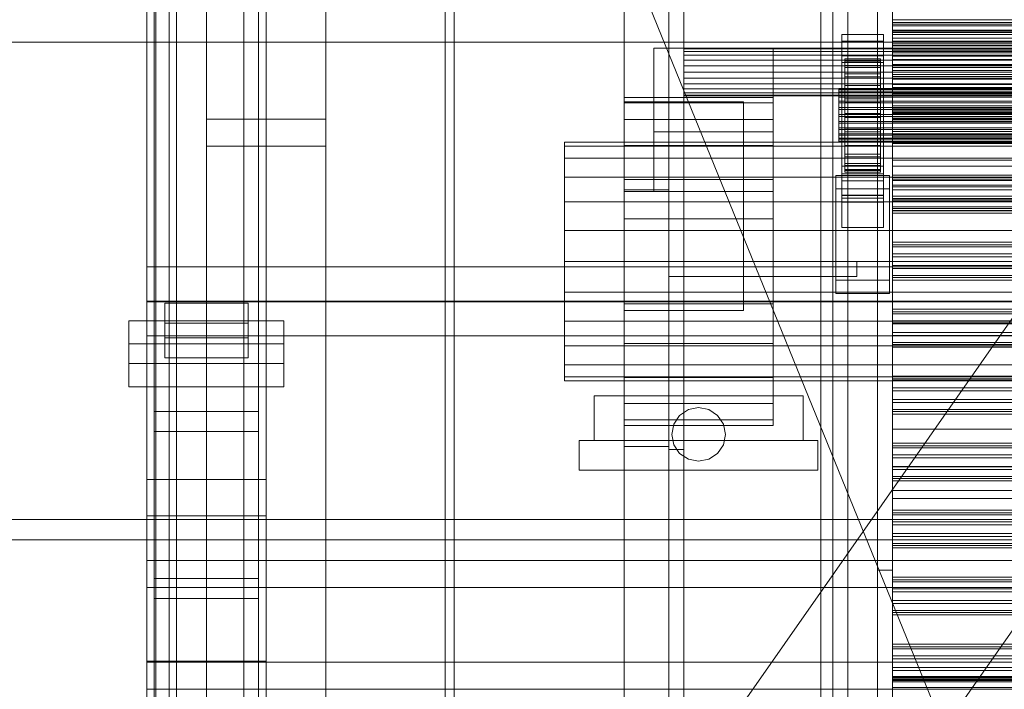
# Model space of a CAD drawing. Header units: millimetres. Extents: x -2233 to 61924, y -68080 to 6847.
# Tile 47 of 256: x -1543 to -1213, y -33657 to -33432. Entities that reach past the tile are written whole.
import ezdxf

# ---------------------------------------------------------------- set-up
doc = ezdxf.new("R2010")
doc.units = ezdxf.units.MM
for name, color, linetype, lineweight in [('COTAS_O', 1, 'Continuous', 0), ('frontal_C03', 7, 'Continuous', 0), ('frontal_dosificador', 7, 'Continuous', 0), ('frontal_secador', 7, 'Continuous', 0), ('frontal_tolva', 7, 'Continuous', 0)]:
    doc.layers.add(name, color=color, linetype=linetype, lineweight=lineweight)
doc.dimstyles.new('R19_100', dxfattribs={"dimtxt": 250, "dimasz": 150, "dimexe": 150, "dimexo": 80, "dimgap": 100, "dimtad": 1, "dimtih": 1, "dimtoh": 1, "dimdsep": 46, "dimcen": 0.09, "dimadec": 0, "dimazin": 0, "dimtfac": 1, "dimtdec": 4, "dimtofl": 0, "dimtmove": 0, "dimatfit": 3, "dimfxl": 1, "dimtolj": 1, "dimtzin": 0, "dimarcsym": 0})

# ---------------------------------------------------------------- blocks, each defined once
blk = doc.blocks.new('DIM_R28_51')
at = {"layer": 'COTAS_O'}
for p, q in [((-1725, -31700), (-1025, -31700)), ((-1025, -31700), (-1070, -31850)), ((-1025, -34400), (-1025, -31700)), ((-1025, -31700), (-980, -31850)), ((-1025, -34400), (-1070, -34250)), ((-1025, -34400), (-980, -34250)), ((-1725, -34400), (-1025, -34400))]:
    blk.add_line(p, q, dxfattribs=at)
blk.add_text('2700 O', height=250, rotation=90, dxfattribs=at).set_placement((-1125, -33050))
blk = doc.blocks.new('DIM_R28_52')
at = {"layer": 'COTAS_O'}
for p, q in [((-1725, -33700), (-1575, -33655)), ((1725, -33700), (1575, -33655)), ((-1725, -34400), (-1725, -33700)), ((-1725, -33700), (1725, -33700)), ((-1725, -33700), (-1575, -33745)), ((1725, -33700), (1575, -33745)), ((1725, -34400), (1725, -33700))]:
    blk.add_line(p, q, dxfattribs=at)
blk.add_text('3450 O', height=250, dxfattribs=at).set_placement((0, -33600))
blk = doc.blocks.new('DIM_R28_59')
at = {"layer": 'COTAS_O'}
for p, q in [((-1400, -33000), (-700, -33000)), ((-700, -33000), (-745, -33150)), ((-700, -36000), (-700, -33000)), ((-700, -33000), (-655, -33150)), ((-700, -36000), (-745, -35850)), ((-700, -36000), (-655, -35850)), ((-1400, -36000), (-700, -36000))]:
    blk.add_line(p, q, dxfattribs=at)
blk.add_text('3000 O', height=250, rotation=90, dxfattribs=at).set_placement((-800, -34500))

msp = doc.modelspace()

# ---------------------------------------------------------------- linework, layer by layer
at = {"layer": 'frontal_C03'}
for p, q in [((-1500, -34875.113), (-1500, -32314.944)), ((-1274, -34875.113), (-1274, -32314.944)), ((-1270, -32314.944), (-1270, -34875.113)), ((-1500, -32318.841), (-1500, -34879.011)), ((-1270, -34879.011), (-1270, -32318.841)), ((-1274, -32441.623), (-1274, -35001.792)), ((-1270, -35001.792), (-1270, -32441.623)), ((-1497, -35975), (-1497, -32996.942)), ((-1490, -35975), (-1490, -32996.942)), ((-1480, -33465.833), (-1480, -33118.927)), ((-1440, -33118.927), (-1440, -33465.833)), ((-1480, -33127.91), (-1480, -33474.816)), ((-1440, -33474.816), (-1440, -33127.91)), ((-1497, -35975), (-1497, -33266.434)), ((-1490, -35975), (-1490, -33266.434)), ((-1500, -33547.668), (-1500, -33278.176)), ((-1460, -33278.176), (-1460, -33547.668)), ((-1492.5, -33879.447), (-1492.5, -33284.487)), ((-1467.5, -33284.487), (-1467.5, -33879.447)), ((-1497.5, -33619.765), (-1497.5, -33294.297)), ((-1462.5, -33294.297), (-1462.5, -33619.765)), ((-1497.5, -33626.502), (-1497.5, -33301.034)), ((-1462.5, -33626.502), (-1462.5, -33301.034)), ((-1492.5, -33905.804), (-1492.5, -33310.844)), ((-1467.5, -33905.804), (-1467.5, -33310.844)), ((-1500, -33586.646), (-1500, -33317.154)), ((-1460, -33586.646), (-1460, -33317.154)), ((-1500, -33598.772), (-1500, -33329.281)), ((-1460, -33329.281), (-1460, -33598.772)), ((-1500, -33647.495), (-1500, -33378.004)), ((-1460, -33647.495), (-1460, -33378.004)), ((-1480, -33735.325), (-1480, -33388.418)), ((-1440, -33388.418), (-1440, -33735.325)), ((-1480, -33397.401), (-1480, -33744.308)), ((-1440, -33744.308), (-1440, -33397.401)), ((-1250, -33433.359), (-1250, -33432.562)), ((-1250, -33432.562), (-1250, -33433.944)), ((-1250, -33432.562), (1250, -33432.562)), ((-1250, -33436.282), (-1250, -33433.359)), ((-1250, -33433.359), (1250, -33433.359)), ((-1250, -33433.944), (-1250, -33437.411)), ((-1250, -33433.944), (1250, -33433.944)), ((-1267, -33439.659), (-1267, -33437.413)), ((-1267, -33437.413), (-1253, -33437.413)), ((-1267, -33484.187), (-1267, -33437.413)), ((-1253, -33437.413), (-1253, -33439.659)), ((-1253, -33437.413), (-1253, -33484.187)), ((-1250, -33441.13), (-1250, -33436.282)), ((-1250, -33436.282), (1250, -33436.282)), ((-1250, -33437.411), (-1250, -33442.727)), ((-1250, -33437.411), (1250, -33437.411)), ((-1253, -33439.659), (-1267, -33439.659)), ((-1267, -33439.659), (-1267, -33486.433)), ((-1253, -33486.433), (-1253, -33439.659)), ((-1250, -33441.237), (-1250, -33439.703)), ((-1250, -33439.703), (-1250, -33440.584)), ((1250, -33439.703), (-1250, -33439.703)), ((-1250, -33440.584), (-1250, -33443.545)), ((1250, -33440.584), (-1250, -33440.584)), ((-1250, -33447.574), (-1250, -33441.13)), ((-1250, -33441.13), (1250, -33441.13)), ((-1250, -33444.602), (-1250, -33441.237)), ((1250, -33441.237), (-1250, -33441.237)), ((-1267, -33446.846), (-1267, -33444.6)), ((-1267, -33444.6), (-1253, -33444.6)), ((-1267, -33491.374), (-1267, -33444.6)), ((-1266, -33455.548), (-1266, -33445.554)), ((-1266, -33445.554), (-1266, -33446.374)), ((-1266, -33445.554), (-1254, -33445.554)), ((-1266, -33446.027), (-1266, -33445.554)), ((-1254, -33446.374), (-1254, -33445.554)), ((-1254, -33445.554), (-1254, -33455.548)), ((-1254, -33445.554), (-1254, -33446.027)), ((-1253, -33444.6), (-1253, -33446.846)), ((-1253, -33444.6), (-1253, -33491.374)), ((-1250, -33442.727), (-1250, -33449.53)), ((-1250, -33442.727), (1250, -33442.727)), ((-1250, -33443.545), (-1250, -33447.454)), ((1250, -33443.545), (-1250, -33443.545)), ((-1250, -33448.512), (-1250, -33444.602)), ((-1250, -33444.602), (1250, -33444.602)), ((-1253, -33446.846), (-1267, -33446.846)), ((-1267, -33446.846), (-1267, -33493.62)), ((-1266, -33455.772), (-1266, -33446.027)), ((-1266, -33446.027), (-1254, -33446.027)), ((-1266, -33447.763), (-1266, -33446.027)), ((-1266, -33455.936), (-1266, -33446.374)), ((-1266, -33446.374), (-1266, -33448.433)), ((-1266, -33446.374), (-1254, -33446.374)), ((-1266, -33456.594), (-1266, -33447.763)), ((-1266, -33447.763), (-1254, -33447.763)), ((-1266, -33450.641), (-1266, -33447.763)), ((-1266, -33456.911), (-1266, -33448.433)), ((-1266, -33448.433), (-1266, -33451.589)), ((-1266, -33448.433), (-1254, -33448.433)), ((-1254, -33446.027), (-1254, -33455.772)), ((-1254, -33446.027), (-1254, -33447.763)), ((-1254, -33448.433), (-1254, -33446.374)), ((-1254, -33446.374), (-1254, -33455.936)), ((-1254, -33447.763), (-1254, -33456.594)), ((-1254, -33447.763), (-1254, -33450.641)), ((-1254, -33451.589), (-1254, -33448.433)), ((-1254, -33448.433), (-1254, -33456.911)), ((-1253, -33493.62), (-1253, -33446.846)), ((-1250, -33447.454), (-1250, -33450.819)), ((1250, -33447.454), (-1250, -33447.454)), ((-1250, -33455.174), (-1250, -33447.574)), ((-1250, -33447.574), (1250, -33447.574)), ((-1250, -33451.473), (-1250, -33448.512)), ((1250, -33448.512), (-1250, -33448.512)), ((-1266, -33457.957), (-1266, -33450.641)), ((-1266, -33450.641), (-1254, -33450.641)), ((-1266, -33454.467), (-1266, -33450.641)), ((-1266, -33458.407), (-1266, -33451.589)), ((-1266, -33451.589), (-1266, -33455.629)), ((-1266, -33451.589), (-1254, -33451.589)), ((-1254, -33450.641), (-1254, -33457.957)), ((-1254, -33450.641), (-1254, -33454.467)), ((-1254, -33455.629), (-1254, -33451.589)), ((-1254, -33451.589), (-1254, -33458.407)), ((-1250, -33449.53), (-1250, -33457.356)), ((-1250, -33449.53), (1250, -33449.53)), ((-1250, -33450.819), (-1250, -33452.354)), ((1250, -33450.819), (-1250, -33450.819)), ((-1250, -33452.354), (-1250, -33451.473)), ((1250, -33451.473), (-1250, -33451.473)), ((1250, -33452.354), (-1250, -33452.354)), ((-1268, -33455.772), (-1268, -33455.548)), ((-1268, -33455.548), (-1268, -33455.936)), ((-1268, -33455.548), (1268, -33455.548)), ((-1266, -33459.77), (-1266, -33454.467)), ((-1266, -33454.467), (-1254, -33454.467)), ((-1266, -33458.98), (-1266, -33454.467)), ((-1266, -33455.936), (-1266, -33455.548)), ((-1254, -33455.548), (-1266, -33455.548)), ((-1266, -33455.548), (-1266, -33455.772)), ((-1266, -33460.32), (-1266, -33455.629)), ((-1266, -33455.629), (-1266, -33460.275)), ((-1266, -33455.629), (-1254, -33455.629)), ((-1254, -33454.467), (-1254, -33459.77)), ((-1254, -33454.467), (-1254, -33458.98)), ((-1254, -33455.548), (-1254, -33455.936)), ((-1254, -33455.772), (-1254, -33455.548)), ((-1254, -33460.275), (-1254, -33455.629)), ((-1254, -33455.629), (-1254, -33460.32)), ((-1250, -33463.413), (-1250, -33455.174)), ((-1250, -33455.174), (1250, -33455.174)), ((-1268, -33456.594), (-1268, -33455.772)), ((-1268, -33455.772), (1268, -33455.772)), ((-1268, -33455.936), (-1268, -33456.911)), ((-1268, -33455.936), (1268, -33455.936)), ((-1268, -33457.957), (-1268, -33456.594)), ((-1268, -33456.594), (1268, -33456.594)), ((-1268, -33456.911), (-1268, -33458.407)), ((-1268, -33456.911), (1268, -33456.911)), ((-1268, -33459.77), (-1268, -33457.957)), ((-1268, -33457.957), (1268, -33457.957)), ((-1268, -33458.407), (-1268, -33460.32)), ((-1268, -33458.407), (1268, -33458.407)), ((-1254, -33455.772), (-1266, -33455.772)), ((-1266, -33455.772), (-1266, -33456.594)), ((-1266, -33456.911), (-1266, -33455.936)), ((-1254, -33455.936), (-1266, -33455.936)), ((-1254, -33456.594), (-1266, -33456.594)), ((-1266, -33456.594), (-1266, -33457.957)), ((-1266, -33458.407), (-1266, -33456.911)), ((-1254, -33456.911), (-1266, -33456.911)), ((-1254, -33457.957), (-1266, -33457.957)), ((-1266, -33457.957), (-1266, -33459.77)), ((-1266, -33460.32), (-1266, -33458.407)), ((-1254, -33458.407), (-1266, -33458.407)), ((-1266, -33461.907), (-1266, -33458.98)), ((-1266, -33458.98), (-1254, -33458.98)), ((-1266, -33463.872), (-1266, -33458.98)), ((-1254, -33456.594), (-1254, -33455.772)), ((-1254, -33455.936), (-1254, -33456.911)), ((-1254, -33457.957), (-1254, -33456.594)), ((-1254, -33456.911), (-1254, -33458.407)), ((-1254, -33459.77), (-1254, -33457.957)), ((-1254, -33458.407), (-1254, -33460.32)), ((-1254, -33458.98), (-1254, -33461.907)), ((-1254, -33458.98), (-1254, -33463.872)), ((-1250, -33457.356), (-1250, -33465.671)), ((1250, -33457.356), (-1250, -33457.356)), ((-1268, -33461.907), (-1268, -33459.77)), ((-1268, -33459.77), (1268, -33459.77)), ((-1268, -33460.32), (-1268, -33462.521)), ((-1268, -33460.32), (1268, -33460.32)), ((-1268, -33464.224), (-1268, -33461.907)), ((-1268, -33461.907), (1268, -33461.907)), ((-1254, -33459.77), (-1266, -33459.77)), ((-1266, -33459.77), (-1266, -33461.907)), ((-1266, -33460.275), (-1266, -33462.521)), ((-1254, -33460.275), (-1266, -33460.275)), ((-1266, -33460.275), (-1266, -33465.212)), ((-1266, -33462.521), (-1266, -33460.32)), ((-1254, -33460.32), (-1266, -33460.32)), ((-1254, -33461.907), (-1266, -33461.907)), ((-1266, -33461.907), (-1266, -33464.224)), ((-1254, -33461.907), (-1254, -33459.77)), ((-1254, -33462.521), (-1254, -33460.275)), ((-1254, -33465.212), (-1254, -33460.275)), ((-1254, -33460.32), (-1254, -33462.521)), ((-1254, -33464.224), (-1254, -33461.907)), ((-1250, -33463.695), (-1250, -33462.16)), ((-1250, -33462.16), (-1250, -33463.042)), ((1250, -33462.16), (-1250, -33462.16)), ((-1268, -33462.521), (-1268, -33464.86)), ((1268, -33462.521), (-1268, -33462.521)), ((-1268, -33466.563), (-1268, -33464.224)), ((-1268, -33464.224), (1268, -33464.224)), ((-1268, -33464.86), (-1268, -33467.177)), ((-1268, -33464.86), (1268, -33464.86)), ((-1266, -33462.521), (-1254, -33462.521)), ((-1266, -33464.86), (-1266, -33462.521)), ((-1266, -33464.224), (-1266, -33463.872)), ((-1266, -33463.872), (-1254, -33463.872)), ((-1266, -33468.809), (-1266, -33463.872)), ((-1254, -33464.224), (-1266, -33464.224)), ((-1266, -33464.224), (-1266, -33466.563)), ((-1266, -33467.177), (-1266, -33464.86)), ((-1266, -33464.86), (-1266, -33465.212)), ((-1254, -33464.86), (-1266, -33464.86)), ((-1266, -33465.212), (-1266, -33470.104)), ((-1266, -33465.212), (-1254, -33465.212)), ((-1254, -33462.521), (-1254, -33464.86)), ((-1254, -33463.872), (-1254, -33464.224)), ((-1254, -33463.872), (-1254, -33468.809)), ((-1254, -33466.563), (-1254, -33464.224)), ((-1254, -33465.212), (-1254, -33464.86)), ((-1254, -33464.86), (-1254, -33467.177)), ((-1254, -33470.104), (-1254, -33465.212)), ((-1250, -33463.042), (-1250, -33466.003)), ((1250, -33463.042), (-1250, -33463.042)), ((-1250, -33471.728), (-1250, -33463.413)), ((-1250, -33463.413), (1250, -33463.413)), ((-1250, -33467.06), (-1250, -33463.695)), ((1250, -33463.695), (-1250, -33463.695)), ((-1440, -33465.833), (-1480, -33465.833)), ((-1480, -33465.833), (-1480, -33474.816)), ((-1440, -33474.816), (-1440, -33465.833)), ((-1268, -33468.764), (-1268, -33466.563)), ((-1268, -33466.563), (1268, -33466.563)), ((-1268, -33467.177), (-1268, -33469.314)), ((-1268, -33467.177), (1268, -33467.177)), ((-1268, -33470.677), (-1268, -33468.764)), ((-1268, -33468.764), (1268, -33468.764)), ((-1266, -33466.563), (-1266, -33468.809)), ((-1254, -33466.563), (-1266, -33466.563)), ((-1266, -33466.563), (-1266, -33468.764)), ((-1266, -33469.314), (-1266, -33467.177)), ((-1266, -33467.177), (-1266, -33470.104)), ((-1254, -33467.177), (-1266, -33467.177)), ((-1266, -33468.764), (-1266, -33473.456)), ((-1254, -33468.764), (-1266, -33468.764)), ((-1266, -33468.764), (-1266, -33470.677)), ((-1266, -33468.809), (-1254, -33468.809)), ((-1266, -33473.456), (-1266, -33468.809)), ((-1254, -33468.809), (-1254, -33466.563)), ((-1254, -33468.764), (-1254, -33466.563)), ((-1254, -33470.104), (-1254, -33467.177)), ((-1254, -33467.177), (-1254, -33469.314)), ((-1254, -33473.456), (-1254, -33468.764)), ((-1254, -33470.677), (-1254, -33468.764)), ((-1254, -33468.809), (-1254, -33473.456)), ((-1250, -33465.671), (-1250, -33473.91)), ((-1250, -33465.671), (1250, -33465.671)), ((-1250, -33466.003), (-1250, -33469.912)), ((1250, -33466.003), (-1250, -33466.003)), ((-1250, -33470.969), (-1250, -33467.06)), ((-1250, -33467.06), (1250, -33467.06)), ((-1268, -33469.314), (-1268, -33471.127)), ((-1268, -33469.314), (1268, -33469.314)), ((-1268, -33472.173), (-1268, -33470.677)), ((-1268, -33470.677), (1268, -33470.677)), ((-1268, -33471.127), (-1268, -33472.49)), ((-1268, -33471.127), (1268, -33471.127)), ((-1268, -33473.148), (-1268, -33472.173)), ((-1268, -33472.173), (1268, -33472.173)), ((-1266, -33471.127), (-1266, -33469.314)), ((-1266, -33469.314), (-1266, -33474.617)), ((-1254, -33469.314), (-1266, -33469.314)), ((-1266, -33470.104), (-1266, -33474.617)), ((-1266, -33470.104), (-1254, -33470.104)), ((-1266, -33470.677), (-1266, -33477.495)), ((-1254, -33470.677), (-1266, -33470.677)), ((-1266, -33470.677), (-1266, -33472.173)), ((-1266, -33472.49), (-1266, -33471.127)), ((-1266, -33471.127), (-1266, -33478.443)), ((-1254, -33471.127), (-1266, -33471.127)), ((-1266, -33472.173), (-1266, -33480.651)), ((-1254, -33472.173), (-1266, -33472.173)), ((-1266, -33472.173), (-1266, -33473.148)), ((-1254, -33474.617), (-1254, -33469.314)), ((-1254, -33469.314), (-1254, -33471.127)), ((-1254, -33474.617), (-1254, -33470.104)), ((-1254, -33477.495), (-1254, -33470.677)), ((-1254, -33472.173), (-1254, -33470.677)), ((-1254, -33478.443), (-1254, -33471.127)), ((-1254, -33471.127), (-1254, -33472.49)), ((-1254, -33480.651), (-1254, -33472.173)), ((-1254, -33473.148), (-1254, -33472.173)), ((-1250, -33469.912), (-1250, -33473.277)), ((1250, -33469.912), (-1250, -33469.912)), ((-1250, -33473.93), (-1250, -33470.969)), ((1250, -33470.969), (-1250, -33470.969)), ((-1250, -33479.554), (-1250, -33471.728)), ((-1250, -33471.728), (1250, -33471.728)), ((-1480, -33474.816), (-1440, -33474.816)), ((-1268, -33472.49), (-1268, -33473.312)), ((-1268, -33472.49), (1268, -33472.49)), ((-1268, -33473.536), (-1268, -33473.148)), ((-1268, -33473.148), (1268, -33473.148)), ((-1268, -33473.312), (-1268, -33473.536)), ((-1268, -33473.312), (1268, -33473.312)), ((-1268, -33473.536), (1268, -33473.536)), ((-1266, -33473.312), (-1266, -33472.49)), ((-1266, -33472.49), (-1266, -33481.321)), ((-1254, -33472.49), (-1266, -33472.49)), ((-1266, -33473.148), (-1266, -33482.71)), ((-1254, -33473.148), (-1266, -33473.148)), ((-1266, -33473.148), (-1266, -33473.536)), ((-1266, -33473.536), (-1266, -33473.312)), ((-1266, -33473.312), (-1266, -33483.057)), ((-1254, -33473.312), (-1266, -33473.312)), ((-1266, -33473.456), (-1254, -33473.456)), ((-1266, -33477.495), (-1266, -33473.456)), ((-1266, -33473.536), (-1266, -33483.53)), ((-1254, -33473.536), (-1266, -33473.536)), ((-1266, -33474.617), (-1266, -33478.443)), ((-1266, -33474.617), (-1254, -33474.617)), ((-1254, -33481.321), (-1254, -33472.49)), ((-1254, -33472.49), (-1254, -33473.312)), ((-1254, -33482.71), (-1254, -33473.148)), ((-1254, -33473.536), (-1254, -33473.148)), ((-1254, -33483.057), (-1254, -33473.312)), ((-1254, -33473.312), (-1254, -33473.536)), ((-1254, -33473.456), (-1254, -33477.495)), ((-1254, -33483.53), (-1254, -33473.536)), ((-1254, -33478.443), (-1254, -33474.617)), ((-1250, -33473.277), (-1250, -33474.812)), ((1250, -33473.277), (-1250, -33473.277)), ((-1250, -33473.91), (-1250, -33481.51)), ((-1250, -33473.91), (1250, -33473.91)), ((-1250, -33474.812), (-1250, -33473.93)), ((1250, -33473.93), (-1250, -33473.93)), ((1250, -33474.812), (-1250, -33474.812)), ((-1266, -33477.495), (-1254, -33477.495)), ((-1266, -33480.651), (-1266, -33477.495)), ((-1266, -33478.443), (-1266, -33481.321)), ((-1266, -33478.443), (-1254, -33478.443)), ((-1254, -33477.495), (-1254, -33480.651)), ((-1254, -33481.321), (-1254, -33478.443)), ((-1267, -33492.344), (-1267, -33481.565)), ((-1267, -33481.565), (-1253, -33481.565)), ((-1267, -33491.309), (-1267, -33481.565)), ((-1266, -33480.651), (-1254, -33480.651)), ((-1266, -33482.71), (-1266, -33480.651)), ((-1266, -33481.321), (-1266, -33483.057)), ((-1266, -33481.321), (-1254, -33481.321)), ((-1254, -33480.651), (-1254, -33482.71)), ((-1254, -33483.057), (-1254, -33481.321)), ((-1253, -33481.565), (-1253, -33492.344)), ((-1253, -33481.565), (-1253, -33491.309)), ((-1250, -33486.357), (-1250, -33479.554)), ((-1250, -33479.554), (1250, -33479.554)), ((-1250, -33481.51), (-1250, -33487.954)), ((-1250, -33481.51), (1250, -33481.51)), ((-1269, -33489.2), (-1269, -33484.709)), ((-1269, -33484.709), (-1251, -33484.709)), ((-1269, -33519.789), (-1269, -33484.709)), ((-1253, -33484.187), (-1267, -33484.187)), ((-1267, -33484.187), (-1267, -33486.433)), ((-1266, -33482.71), (-1254, -33482.71)), ((-1266, -33483.53), (-1266, -33482.71)), ((-1266, -33483.057), (-1266, -33483.53)), ((-1266, -33483.057), (-1254, -33483.057)), ((-1266, -33483.53), (-1254, -33483.53)), ((-1254, -33482.71), (-1254, -33483.53)), ((-1254, -33483.53), (-1254, -33483.057)), ((-1253, -33486.433), (-1253, -33484.187)), ((-1251, -33484.709), (-1251, -33489.2)), ((-1251, -33484.709), (-1251, -33519.789)), ((-1250, -33486.153), (-1250, -33484.618)), ((-1250, -33484.618), (-1250, -33485.499)), ((1250, -33484.618), (-1250, -33484.618)), ((-1267, -33486.433), (-1253, -33486.433)), ((-1250, -33485.499), (-1250, -33488.46)), ((1250, -33485.499), (-1250, -33485.499)), ((-1250, -33489.517), (-1250, -33486.153)), ((1250, -33486.153), (-1250, -33486.153)), ((-1250, -33491.673), (-1250, -33486.357)), ((-1250, -33486.357), (1250, -33486.357)), ((-1250, -33487.954), (-1250, -33492.802)), ((-1250, -33487.954), (1250, -33487.954)), ((-1250, -33488.46), (-1250, -33492.37)), ((1250, -33488.46), (-1250, -33488.46)), ((-1251, -33489.2), (-1269, -33489.2)), ((-1269, -33524.281), (-1269, -33489.2)), ((-1253, -33491.309), (-1267, -33491.309)), ((-1267, -33491.309), (-1267, -33502.089)), ((-1253, -33491.374), (-1267, -33491.374)), ((-1267, -33491.374), (-1267, -33493.62)), ((-1253, -33502.089), (-1253, -33491.309)), ((-1253, -33493.62), (-1253, -33491.374)), ((-1251, -33524.281), (-1251, -33489.2)), ((-1250, -33493.427), (-1250, -33489.517)), ((-1250, -33489.517), (1250, -33489.517)), ((-1250, -33495.14), (-1250, -33491.673)), ((-1250, -33491.673), (1250, -33491.673)), ((-1253, -33492.344), (-1267, -33492.344)), ((-1267, -33492.344), (-1267, -33502.089)), ((-1267, -33493.62), (-1253, -33493.62)), ((-1253, -33502.089), (-1253, -33492.344)), ((-1250, -33492.37), (-1250, -33495.734)), ((1250, -33492.37), (-1250, -33492.37)), ((-1250, -33492.802), (-1250, -33495.725)), ((-1250, -33492.802), (1250, -33492.802)), ((-1250, -33496.388), (-1250, -33493.427)), ((1250, -33493.427), (-1250, -33493.427)), ((-1250, -33496.522), (-1250, -33495.14)), ((-1250, -33495.14), (1250, -33495.14)), ((-1250, -33495.725), (-1250, -33496.522)), ((-1250, -33495.725), (1250, -33495.725)), ((-1250, -33495.734), (-1250, -33497.269)), ((1250, -33495.734), (-1250, -33495.734)), ((-1250, -33497.269), (-1250, -33496.388)), ((1250, -33496.388), (-1250, -33496.388)), ((-1250, -33496.522), (1250, -33496.522)), ((1250, -33497.269), (-1250, -33497.269)), ((-1267, -33502.089), (-1253, -33502.089)), ((-1250, -33508.61), (-1250, -33507.076)), ((-1250, -33507.076), (-1250, -33507.957)), ((1250, -33507.076), (-1250, -33507.076)), ((-1250, -33507.957), (-1250, -33510.918)), ((1250, -33507.957), (-1250, -33507.957)), ((-1250, -33511.975), (-1250, -33508.61)), ((1250, -33508.61), (-1250, -33508.61)), ((-1250, -33510.918), (-1250, -33514.827)), ((1250, -33510.918), (-1250, -33510.918)), ((-1250, -33515.885), (-1250, -33511.975)), ((-1250, -33511.975), (1250, -33511.975)), ((-1250, -33514.827), (-1250, -33518.192)), ((1250, -33514.827), (-1250, -33514.827)), ((-1500, -33526.765), (-1500, -33515.356)), ((-1500, -33515.356), (1500, -33515.356)), ((-1500, -33527.05), (-1500, -33515.356)), ((-1250, -33518.845), (-1250, -33515.885)), ((1250, -33515.885), (-1250, -33515.885)), ((-1250, -33518.192), (-1250, -33519.727)), ((1250, -33518.192), (-1250, -33518.192)), ((-1251, -33519.789), (-1269, -33519.789)), ((-1269, -33519.789), (-1269, -33524.281)), ((-1251, -33524.281), (-1251, -33519.789)), ((-1250, -33519.727), (-1250, -33518.845)), ((1250, -33518.845), (-1250, -33518.845)), ((1250, -33519.727), (-1250, -33519.727)), ((-1269, -33524.281), (-1251, -33524.281)), ((1500, -33526.765), (-1500, -33526.765)), ((-1500, -33526.765), (-1500, -33538.458)), ((1500, -33527.05), (-1500, -33527.05)), ((-1500, -33527.05), (-1500, -33538.458)), ((-1494, -33534.174), (-1494, -33527.436)), ((-1494, -33527.436), (-1466, -33527.436)), ((-1494, -33539.13), (-1494, -33527.436)), ((-1466, -33527.436), (-1466, -33534.174)), ((-1466, -33527.436), (-1466, -33539.13)), ((-1250, -33531.068), (-1250, -33529.533)), ((-1250, -33529.533), (-1250, -33530.415)), ((1250, -33529.533), (-1250, -33529.533)), ((-1250, -33530.415), (-1250, -33533.375)), ((1250, -33530.415), (-1250, -33530.415)), ((-1250, -33534.433), (-1250, -33531.068)), ((1250, -33531.068), (-1250, -33531.068)), ((-1506, -33547.736), (-1506, -33533.363)), ((-1506, -33533.363), (-1454, -33533.363)), ((-1506, -33541.159), (-1506, -33533.363)), ((-1466, -33534.174), (-1494, -33534.174)), ((-1494, -33534.174), (-1494, -33545.867)), ((-1466, -33545.867), (-1466, -33534.174)), ((-1454, -33533.363), (-1454, -33547.736)), ((-1454, -33533.363), (-1454, -33541.159)), ((-1250, -33533.375), (-1250, -33537.285)), ((1250, -33533.375), (-1250, -33533.375)), ((-1250, -33538.342), (-1250, -33534.433)), ((-1250, -33534.433), (1250, -33534.433)), ((-1250, -33537.285), (-1250, -33540.65)), ((1250, -33537.285), (-1250, -33537.285)), ((-1454, -33541.159), (-1506, -33541.159)), ((-1506, -33541.159), (-1506, -33555.532)), ((-1500, -33538.458), (1500, -33538.458)), ((-1466, -33539.13), (-1494, -33539.13)), ((-1494, -33539.13), (-1494, -33545.867)), ((-1466, -33545.867), (-1466, -33539.13)), ((-1454, -33555.532), (-1454, -33541.159)), ((-1250, -33541.303), (-1250, -33538.342)), ((1250, -33538.342), (-1250, -33538.342)), ((-1250, -33540.65), (-1250, -33542.184)), ((1250, -33540.65), (-1250, -33540.65)), ((-1250, -33542.184), (-1250, -33541.303)), ((1250, -33541.303), (-1250, -33541.303)), ((1250, -33542.184), (-1250, -33542.184)), ((-1454, -33547.736), (-1506, -33547.736)), ((-1506, -33547.736), (-1506, -33555.532)), ((-1460, -33547.668), (-1500, -33547.668)), ((-1500, -33547.668), (-1500, -33586.646)), ((-1500, -33817.159), (-1500, -33547.668)), ((-1494, -33545.867), (-1466, -33545.867)), ((-1460, -33586.646), (-1460, -33547.668)), ((-1460, -33547.668), (-1460, -33817.159)), ((-1454, -33555.532), (-1454, -33547.736)), ((-1250, -33553.526), (-1250, -33551.991)), ((-1250, -33551.991), (-1250, -33552.872)), ((1250, -33551.991), (-1250, -33551.991)), ((-1250, -33552.872), (-1250, -33555.833)), ((1250, -33552.872), (-1250, -33552.872)), ((-1250, -33556.89), (-1250, -33553.526)), ((1250, -33553.526), (-1250, -33553.526)), ((-1506, -33555.532), (-1454, -33555.532)), ((-1250, -33555.833), (-1250, -33559.742)), ((1250, -33555.833), (-1250, -33555.833)), ((-1250, -33560.8), (-1250, -33556.89)), ((-1250, -33556.89), (1250, -33556.89)), ((-1250, -33559.742), (-1250, -33563.107)), ((1250, -33559.742), (-1250, -33559.742)), ((-1250, -33563.761), (-1250, -33560.8)), ((1250, -33560.8), (-1250, -33560.8)), ((-1497.5, -33570.525), (-1497.5, -33563.788)), ((-1497.5, -33563.788), (-1462.5, -33563.788)), ((-1497.5, -33889.257), (-1497.5, -33563.788)), ((-1462.5, -33563.788), (-1462.5, -33570.525)), ((-1462.5, -33563.788), (-1462.5, -33889.257)), ((-1250, -33563.107), (-1250, -33564.642)), ((1250, -33563.107), (-1250, -33563.107)), ((-1250, -33564.642), (-1250, -33563.761)), ((1250, -33563.761), (-1250, -33563.761)), ((1250, -33564.642), (-1250, -33564.642)), ((-1462.5, -33570.525), (-1497.5, -33570.525)), ((-1497.5, -33895.994), (-1497.5, -33570.525)), ((-1462.5, -33895.994), (-1462.5, -33570.525)), ((-1250, -33575.983), (-1250, -33574.448)), ((-1250, -33574.448), (-1250, -33575.33)), ((1250, -33574.448), (-1250, -33574.448)), ((-1250, -33575.33), (-1250, -33578.291)), ((1250, -33575.33), (-1250, -33575.33)), ((-1250, -33579.348), (-1250, -33575.983)), ((1250, -33575.983), (-1250, -33575.983)), ((-1250, -33578.291), (-1250, -33582.2)), ((1250, -33578.291), (-1250, -33578.291)), ((-1250, -33583.257), (-1250, -33579.348)), ((-1250, -33579.348), (1250, -33579.348)), ((-1250, -33582.2), (-1250, -33585.565)), ((1250, -33582.2), (-1250, -33582.2)), ((-1250, -33586.218), (-1250, -33583.257)), ((1250, -33583.257), (-1250, -33583.257)), ((-1500, -33586.646), (-1460, -33586.646)), ((-1500, -33856.137), (-1500, -33586.646)), ((-1460, -33856.137), (-1460, -33586.646)), ((-1250, -33585.565), (-1250, -33587.1)), ((1250, -33585.565), (-1250, -33585.565)), ((-1250, -33587.1), (-1250, -33586.218)), ((1250, -33586.218), (-1250, -33586.218)), ((1250, -33587.1), (-1250, -33587.1)), ((-1250, -33598.441), (-1250, -33596.906)), ((-1250, -33596.906), (-1250, -33597.787)), ((1250, -33596.906), (-1250, -33596.906)), ((-1460, -33598.772), (-1500, -33598.772)), ((-1500, -33598.772), (-1500, -33647.495)), ((-1500, -33868.264), (-1500, -33598.772)), ((-1460, -33647.495), (-1460, -33598.772)), ((-1460, -33598.772), (-1460, -33868.264)), ((-1250, -33597.787), (-1250, -33600.748)), ((1250, -33597.787), (-1250, -33597.787)), ((-1250, -33601.806), (-1250, -33598.441)), ((1250, -33598.441), (-1250, -33598.441)), ((-1250, -33600.748), (-1250, -33604.658)), ((1250, -33600.748), (-1250, -33600.748)), ((-1250, -33605.715), (-1250, -33601.806)), ((-1250, -33601.806), (1250, -33601.806)), ((-1250, -33604.658), (-1250, -33608.022)), ((1250, -33604.658), (-1250, -33604.658)), ((-1250, -33608.676), (-1250, -33605.715)), ((1250, -33605.715), (-1250, -33605.715)), ((-1250, -33608.022), (-1250, -33609.557)), ((1250, -33608.022), (-1250, -33608.022)), ((-1250, -33609.557), (-1250, -33608.676)), ((1250, -33608.676), (-1250, -33608.676)), ((1250, -33609.557), (-1250, -33609.557)), ((-1500, -33622.753), (-1500, -33613.77)), ((-1500, -33613.77), (1500, -33613.77)), ((-1500, -33647.876), (-1500, -33613.77)), ((-1462.5, -33619.765), (-1497.5, -33619.765)), ((-1497.5, -33619.765), (-1497.5, -33626.502)), ((-1462.5, -33626.502), (-1462.5, -33619.765)), ((-1250, -33620.898), (-1250, -33619.364)), ((-1250, -33619.364), (-1250, -33620.245)), ((1250, -33619.364), (-1250, -33619.364)), ((-1250, -33620.245), (-1250, -33623.206)), ((1250, -33620.245), (-1250, -33620.245)), ((1500, -33622.753), (-1500, -33622.753)), ((-1500, -33622.753), (-1500, -33656.859)), ((-1250, -33624.263), (-1250, -33620.898)), ((1250, -33620.898), (-1250, -33620.898)), ((-1250, -33623.206), (-1250, -33627.115)), ((1250, -33623.206), (-1250, -33623.206)), ((-1497.5, -33626.502), (-1462.5, -33626.502)), ((-1250, -33628.173), (-1250, -33624.263)), ((-1250, -33624.263), (1250, -33624.263)), ((-1250, -33627.115), (-1250, -33630.48)), ((1250, -33627.115), (-1250, -33627.115)), ((-1250, -33631.134), (-1250, -33628.173)), ((1250, -33628.173), (-1250, -33628.173)), ((-1250, -33630.48), (-1250, -33632.015)), ((1250, -33630.48), (-1250, -33630.48)), ((-1250, -33632.015), (-1250, -33631.134)), ((1250, -33631.134), (-1250, -33631.134)), ((1250, -33632.015), (-1250, -33632.015)), ((-1250, -33643.356), (-1250, -33641.821)), ((-1250, -33641.821), (-1250, -33642.703)), ((1250, -33641.821), (-1250, -33641.821)), ((-1250, -33642.703), (-1250, -33645.664)), ((1250, -33642.703), (-1250, -33642.703)), ((-1250, -33646.721), (-1250, -33643.356)), ((1250, -33643.356), (-1250, -33643.356)), ((-1250, -33645.664), (-1250, -33649.573)), ((1250, -33645.664), (-1250, -33645.664)), ((-1250, -33650.63), (-1250, -33646.721)), ((-1250, -33646.721), (1250, -33646.721)), ((-1500, -33647.495), (-1460, -33647.495)), ((-1500, -33916.987), (-1500, -33647.495)), ((1500, -33647.876), (-1500, -33647.876)), ((-1500, -33647.876), (-1500, -33656.859)), ((-1460, -33916.987), (-1460, -33647.495)), ((-1250, -33649.573), (-1250, -33652.938)), ((1250, -33649.573), (-1250, -33649.573)), ((-1250, -33653.591), (-1250, -33650.63)), ((1250, -33650.63), (-1250, -33650.63)), ((-1250, -33653.444), (-1250, -33652.647)), ((-1250, -33652.647), (-1250, -33654.029)), ((-1250, -33652.647), (1250, -33652.647)), ((-1250, -33652.938), (-1250, -33654.473)), ((1250, -33652.938), (-1250, -33652.938)), ((-1250, -33656.367), (-1250, -33653.444)), ((-1250, -33653.444), (1250, -33653.444)), ((-1250, -33654.473), (-1250, -33653.591)), ((1250, -33653.591), (-1250, -33653.591)), ((-1500, -33656.859), (1500, -33656.859)), ((-1250, -33654.029), (-1250, -33657.496)), ((-1250, -33654.029), (1250, -33654.029)), ((1250, -33654.473), (-1250, -33654.473)), ((-1250, -33661.215), (-1250, -33656.367)), ((-1250, -33656.367), (1250, -33656.367))]:
    msp.add_line(p, q, dxfattribs=at)
at = {"layer": 'frontal_dosificador'}
for p, q in [((-1180, -33800), (-1750, -32400)), ((-230, -33440), (-1770, -33440))]:
    msp.add_line(p, q, dxfattribs=at)
at = {"layer": 'frontal_secador'}
for p, q in [((-1400, -36000), (-1400, -33000)), ((-1340, -36000), (-1340, -33000)), ((-1400, -36000), (-1400, -33075)), ((-1400, -35590), (-1400, -33075)), ((-1400, -35940), (-1400, -33075)), ((-1400, -34650), (-1400, -33075)), ((-1397, -35940), (-1397, -33075)), ((-1325, -36000), (-1325, -33075)), ((-1325, -35590), (-1325, -33075)), ((-1325, -35980), (-1325, -33075)), ((-1320, -35980), (-1320, -33075)), ((-1270, -35980), (-1270, -33075)), ((-1265, -35980), (-1265, -33075)), ((-1400, -36000), (-1400, -33250)), ((-1255, -33617), (-1255, -33377)), ((-1255, -33377), (-1255, -33446)), ((-1250, -33377), (-1250, -33617)), ((-1250, -33446), (-1250, -33377)), ((-1250, -33424), (-1250, -33436)), ((-1250, -33440), (-1250, -33428)), ((-1250, -33436.709), (-1250, -33434)), ((1250, -33434), (-1250, -33434)), ((-1250, -33434.545), (-1250, -33434)), ((-1250, -33436.144), (-1250, -33434.545)), ((1250, -33434.545), (-1250, -33434.545)), ((-1250, -33436), (-1250, -33676)), ((1250, -33436), (-1250, -33436)), ((-1250, -33442), (-1250, -33436)), ((-1250, -33436), (-1250, -33440)), ((-1250, -33438.686), (-1250, -33436.144)), ((1250, -33436.144), (-1250, -33436.144)), ((-1250, -33444.651), (-1250, -33436.709)), ((1250, -33436.709), (-1250, -33436.709)), ((-1250, -33442), (-1250, -33438.686)), ((1250, -33438.686), (-1250, -33438.686)), ((-1330, -33442), (-1290, -33442)), ((-1330, -33470), (-1330, -33442)), ((-1320, -33442.273), (-1320, -33442)), ((1320, -33442), (-1320, -33442)), ((-1320, -33443.072), (-1320, -33442.273)), ((1320, -33442.273), (-1320, -33442.273)), ((-1290, -33470), (-1290, -33442)), ((1250, -33440), (-1250, -33440)), ((-1250, -33445.859), (-1250, -33442)), ((1250, -33442), (-1250, -33442)), ((-1250, -33442), (-1250, -33682)), ((-1250, -33446), (-1250, -33442)), ((-1320, -33444.343), (-1320, -33443.072)), ((1320, -33443.072), (-1320, -33443.072)), ((-1320, -33446), (-1320, -33444.343)), ((1320, -33444.343), (-1320, -33444.343)), ((-1250, -33457.285), (-1250, -33444.651)), ((1250, -33444.651), (-1250, -33444.651)), ((-1320, -33447.929), (-1320, -33446)), ((1320, -33446), (-1320, -33446)), ((-1320, -33450), (-1320, -33447.929)), ((1320, -33447.929), (-1320, -33447.929)), ((-1255, -33446), (-1255, -33686)), ((-1250, -33446), (-1255, -33446)), ((-1250, -33450), (-1250, -33445.859)), ((1250, -33445.859), (-1250, -33445.859)), ((-1250, -33686), (-1250, -33446)), ((-1250, -33446), (1250, -33446)), ((-1320, -33450), (-1320, -33452.071)), ((-1320, -33450), (1320, -33450)), ((-1320, -33452.071), (-1320, -33454)), ((1320, -33452.071), (-1320, -33452.071)), ((-1250, -33450), (-1250, -33454.141)), ((-1250, -33450), (1250, -33450)), ((-1320, -33454), (-1320, -33455.657)), ((1320, -33454), (-1320, -33454)), ((-1320, -33455.657), (-1320, -33456.928)), ((1320, -33455.657), (-1320, -33455.657)), ((-1250, -33454.141), (-1250, -33458)), ((1250, -33454.141), (-1250, -33454.141)), ((-1340, -33460.374), (-1340, -33458.5)), ((-1290, -33458.5), (-1340, -33458.5)), ((-1320, -33456.928), (-1320, -33457.727)), ((1320, -33456.928), (-1320, -33456.928)), ((-1320, -33457.727), (-1320, -33458)), ((1320, -33457.727), (-1320, -33457.727)), ((1320, -33458), (-1320, -33458)), ((-1290, -33460.374), (-1290, -33458.5)), ((-1250, -33473.75), (-1250, -33457.285)), ((1250, -33457.285), (-1250, -33457.285)), ((-1250, -33458), (-1250, -33461.314)), ((1250, -33458), (-1250, -33458)), ((-1340, -33460), (-1300, -33460)), ((-1340, -33490), (-1340, -33460)), ((-1340, -33465.869), (-1340, -33460.374)), ((-1290, -33460.374), (-1340, -33460.374)), ((-1300, -33490), (-1300, -33460)), ((-1290, -33465.869), (-1290, -33460.374)), ((-1250, -33461.314), (-1250, -33463.856)), ((1250, -33461.314), (-1250, -33461.314)), ((-1250, -33463.856), (-1250, -33465.455)), ((1250, -33463.856), (-1250, -33463.856)), ((-1250, -33465.455), (-1250, -33466)), ((1250, -33465.455), (-1250, -33465.455)), ((-1340, -33474.609), (-1340, -33465.869)), ((-1290, -33465.869), (-1340, -33465.869)), ((-1290, -33474.609), (-1290, -33465.869)), ((1250, -33466), (-1250, -33466)), ((-1330, -33470), (-1290, -33470)), ((-1330, -33490), (-1330, -33470)), ((-1290, -33490), (-1290, -33470)), ((-1360, -33474.863), (-1360, -33473.5)), ((1360, -33473.5), (-1360, -33473.5)), ((-1360, -33478.859), (-1360, -33474.863)), ((1360, -33474.863), (-1360, -33474.863)), ((-1340, -33486), (-1340, -33474.609)), ((-1290, -33474.609), (-1340, -33474.609)), ((-1290, -33486), (-1290, -33474.609)), ((-1250, -33492.924), (-1250, -33473.75)), ((1250, -33473.75), (-1250, -33473.75)), ((-1360, -33485.216), (-1360, -33478.859)), ((1360, -33478.859), (-1360, -33478.859)), ((-1360, -33493.5), (-1360, -33485.216)), ((1360, -33485.216), (-1360, -33485.216)), ((-1340, -33499.265), (-1340, -33486)), ((-1290, -33486), (-1340, -33486)), ((-1290, -33499.265), (-1290, -33486)), ((-1340, -33489.5), (-1325, -33489.5)), ((-1340, -33575.5), (-1340, -33489.5)), ((-1340, -33490), (-1300, -33490)), ((-1340, -33530), (-1340, -33490)), ((-1330, -33490), (-1290, -33490)), ((-1325, -33575.5), (-1325, -33489.5)), ((-1300, -33530), (-1300, -33490)), ((-1360, -33503.147), (-1360, -33493.5)), ((1360, -33493.5), (-1360, -33493.5)), ((-1250, -33513.5), (-1250, -33492.924)), ((1250, -33492.924), (-1250, -33492.924)), ((-1340, -33513.5), (-1340, -33499.265)), ((-1290, -33499.265), (-1340, -33499.265)), ((-1290, -33513.5), (-1290, -33499.265)), ((-1360, -33513.5), (-1360, -33503.147)), ((1360, -33503.147), (-1360, -33503.147)), ((-1360, -33513.5), (-1360, -33523.853)), ((-1360, -33513.5), (1360, -33513.5)), ((-1340, -33513.5), (-1340, -33527.735)), ((-1340, -33513.5), (-1290, -33513.5)), ((-1325, -33513.5), (-1320, -33513.5)), ((-1325, -33576.5), (-1325, -33513.5)), ((-1325, -33513.5), (-1262, -33513.5)), ((-1325, -33518.5), (-1325, -33513.5)), ((-1320, -33576.5), (-1320, -33513.5)), ((-1290, -33527.735), (-1290, -33513.5)), ((-1262, -33518.5), (-1262, -33513.5)), ((-1250, -33513.5), (-1250, -33534.076)), ((-1250, -33513.5), (1250, -33513.5)), ((-1325, -33518.5), (-1262, -33518.5)), ((-1360, -33523.853), (-1360, -33533.5)), ((1360, -33523.853), (-1360, -33523.853)), ((-1340, -33527.735), (-1340, -33541)), ((-1290, -33527.735), (-1340, -33527.735)), ((-1290, -33527.735), (-1290, -33541)), ((-1340, -33530), (-1300, -33530)), ((-1360, -33533.5), (-1360, -33541.784)), ((1360, -33533.5), (-1360, -33533.5)), ((-1250, -33534.076), (-1250, -33553.25)), ((1250, -33534.076), (-1250, -33534.076)), ((-1340, -33541), (-1340, -33552.391)), ((-1290, -33541), (-1340, -33541)), ((-1290, -33541), (-1290, -33552.391)), ((-1360, -33541.784), (-1360, -33548.141)), ((1360, -33541.784), (-1360, -33541.784)), ((-1360, -33548.141), (-1360, -33552.137)), ((1360, -33548.141), (-1360, -33548.141)), ((-1360, -33552.137), (-1360, -33553.5)), ((1360, -33552.137), (-1360, -33552.137)), ((1360, -33553.5), (-1360, -33553.5)), ((-1340, -33552.391), (-1340, -33561.131)), ((-1290, -33552.391), (-1340, -33552.391)), ((-1290, -33552.391), (-1290, -33561.131)), ((-1250, -33553.25), (-1250, -33569.715)), ((1250, -33553.25), (-1250, -33553.25)), ((-1350, -33558.5), (-1280, -33558.5)), ((-1350, -33573.5), (-1350, -33558.5)), ((-1340, -33561.131), (-1340, -33566.626)), ((-1290, -33561.131), (-1340, -33561.131)), ((-1290, -33561.131), (-1290, -33566.626)), ((-1280, -33573.5), (-1280, -33558.5)), ((-1321.364, -33565.136), (-1318.444, -33563.185)), ((-1318.444, -33563.185), (-1315, -33562.5)), ((-1315, -33562.5), (-1311.556, -33563.185)), ((-1311.556, -33563.185), (-1308.636, -33565.136)), ((-1340, -33566.626), (-1340, -33568.5)), ((-1290, -33566.626), (-1340, -33566.626)), ((-1323.315, -33568.056), (-1321.364, -33565.136)), ((-1308.636, -33565.136), (-1306.685, -33568.056)), ((-1290, -33566.626), (-1290, -33568.5)), ((-1290, -33568.5), (-1340, -33568.5)), ((-1324, -33571.5), (-1323.315, -33568.056)), ((-1306.685, -33568.056), (-1306, -33571.5)), ((-1250, -33569.715), (-1250, -33582.349)), ((1250, -33569.715), (-1250, -33569.715)), ((-1355, -33573.5), (-1275, -33573.5)), ((-1355, -33583.5), (-1355, -33573.5)), ((-1350, -33573.5), (-1280, -33573.5)), ((-1323.315, -33574.944), (-1324, -33571.5)), ((-1306, -33571.5), (-1306.685, -33574.944)), ((-1275, -33583.5), (-1275, -33573.5)), ((-1340, -33575.5), (-1325, -33575.5)), ((-1325, -33576.5), (-1320, -33576.5)), ((-1321.364, -33577.864), (-1323.315, -33574.944)), ((-1306.685, -33574.944), (-1308.636, -33577.864)), ((-1318.444, -33579.815), (-1321.364, -33577.864)), ((-1315, -33580.5), (-1318.444, -33579.815)), ((-1311.556, -33579.815), (-1315, -33580.5)), ((-1308.636, -33577.864), (-1311.556, -33579.815)), ((-1355, -33583.5), (-1275, -33583.5)), ((-1250, -33582.349), (-1250, -33590.291)), ((1250, -33582.349), (-1250, -33582.349)), ((-1250, -33590.291), (-1250, -33593)), ((1250, -33590.291), (-1250, -33590.291)), ((1250, -33593), (-1250, -33593)), ((-1255, -33686), (-1255, -33617)), ((-1255, -33617), (-1250, -33617)), ((-1250, -33617), (-1250, -33686))]:
    msp.add_line(p, q, dxfattribs=at)
at = {"layer": 'frontal_tolva'}
for p, q in [((-1769.584, -34332.806), (-722.584, -32835.806)), ((-1720.416, -34367.194), (-673.416, -32870.194)), ((1725, -33600), (-1725, -33600)), ((1725, -33606.849), (-1725, -33606.849))]:
    msp.add_line(p, q, dxfattribs=at)

# ---------------------------------------------------------------- dimensions: what is measured, and where the dimension line sits
at = {"layer": 'COTAS_O'}
for p1, p2, distance, picture, middle in [((-1725, -34400), (-1725, -31700), -700, 'DIM_R28_51', (-1025, -33050)), ((-1400, -36000), (-1400, -33000), -700, 'DIM_R28_59', (-700, -34500)), ((-1725, -34400), (1725, -34400), 700, 'DIM_R28_52', (0, -33700))]:
    dim = msp.add_aligned_dim(p1=p1, p2=p2, distance=distance, text='<> O', dimstyle='R19_100', dxfattribs=at)
    dim.commit()
    dim.dimension.update_dxf_attribs({"geometry": picture, "text_midpoint": middle})

doc.saveas('drawing.dxf')
